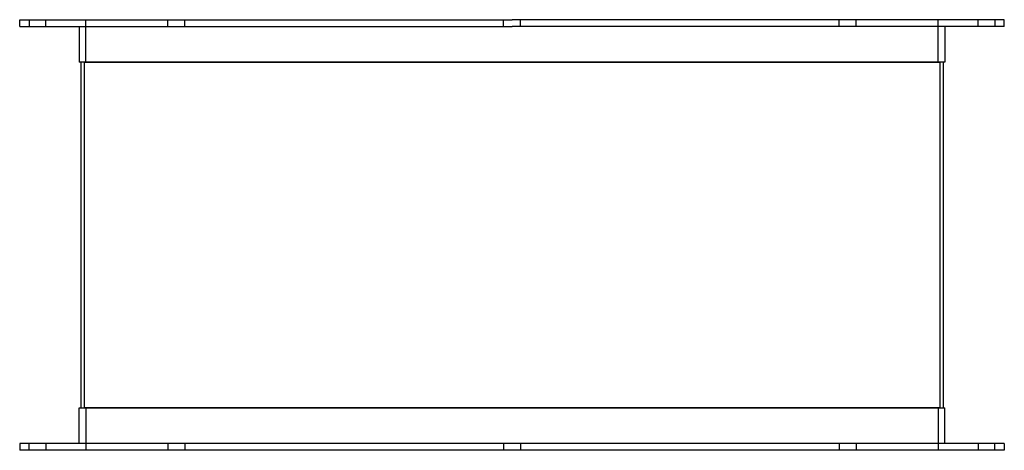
# Model space of a CAD drawing. Header units: millimetres. Extents: x -290 to 290, y 0 to 254.
import ezdxf

# ---------------------------------------------------------------- set-up
doc = ezdxf.new("R2010")
doc.units = ezdxf.units.MM
doc.layers.add('HIDDEN', color=7, linetype='Continuous')
doc.layers.add('THICK', color=7, linetype='Continuous')

msp = doc.modelspace()

# ---------------------------------------------------------------- linework, layer by layer
at = {"layer": 'HIDDEN'}
for p, q in [((-285, 254), (-285, 250)), ((-275, 250), (-275, 254)), ((-251.5, 229), (-251.5, 254)), ((-202.99, 250), (-202.99, 254)), ((-202.99, 250), (-202.99, 254)), ((-192.99, 250), (-192.99, 254)), ((-192.99, 250), (-192.99, 254)), ((-5, 250), (-5, 254)), ((-5, 250), (-5, 254)), ((5, 250), (5, 254)), ((5, 250), (5, 254)), ((192.99, 250), (192.99, 254)), ((192.99, 250), (192.99, 254)), ((202.99, 250), (202.99, 254)), ((202.99, 250), (202.99, 254)), ((251.5, 229), (251.5, 254)), ((275, 250), (275, 254)), ((285, 254), (285, 250)), ((-252.5, 229), (0, 229)), ((-252.5, 229), (-252.5, 25)), ((0, 229), (252.5, 229)), ((252.5, 229), (252.5, 25)), ((0, 25), (-252.5, 25)), ((-251.5, 25), (-251.5, 0)), ((252.5, 25), (0, 25)), ((251.5, 25), (251.5, 0)), ((-285, 0), (-285, 4)), ((-275, 4), (-275, 0)), ((-202.99, 4), (-202.99, 0)), ((-202.99, 4), (-202.99, 0)), ((-192.99, 4), (-192.99, 0)), ((-192.99, 4), (-192.99, 0)), ((-5, 4), (-5, 0)), ((-5, 4), (-5, 0)), ((5, 4), (5, 0)), ((5, 4), (5, 0)), ((192.99, 4), (192.99, 0)), ((192.99, 4), (192.99, 0)), ((202.99, 4), (202.99, 0)), ((202.99, 4), (202.99, 0)), ((275, 4), (275, 0)), ((285, 0), (285, 4))]:
    msp.add_line(p, q, dxfattribs=at)
at = {"layer": 'THICK'}
for p, q in [((-290.5, 254), (0, 254)), ((-290.5, 250), (-290.5, 254)), ((-290.5, 250), (0, 250)), ((-255.5, 250), (-255.5, 229)), ((290.5, 254), (0, 254)), ((290.5, 250), (0, 250)), ((255.5, 250), (255.5, 229)), ((290.5, 250), (290.5, 254)), ((0, 229), (-255.5, 229)), ((-254.5, 229), (-254.5, 25)), ((255.5, 229), (0, 229)), ((254.5, 229), (254.5, 25)), ((-255.5, 25), (0, 25)), ((-255.5, 4), (-255.5, 25)), ((0, 25), (255.5, 25)), ((255.5, 4), (255.5, 25)), ((0, 4), (-290.5, 4)), ((-290.5, 4), (-290.5, 0)), ((0, 0), (-290.5, 0)), ((290.5, 4), (0, 4)), ((290.5, 0), (0, 0)), ((290.5, 4), (290.5, 0))]:
    msp.add_line(p, q, dxfattribs=at)

doc.saveas('drawing.dxf')
